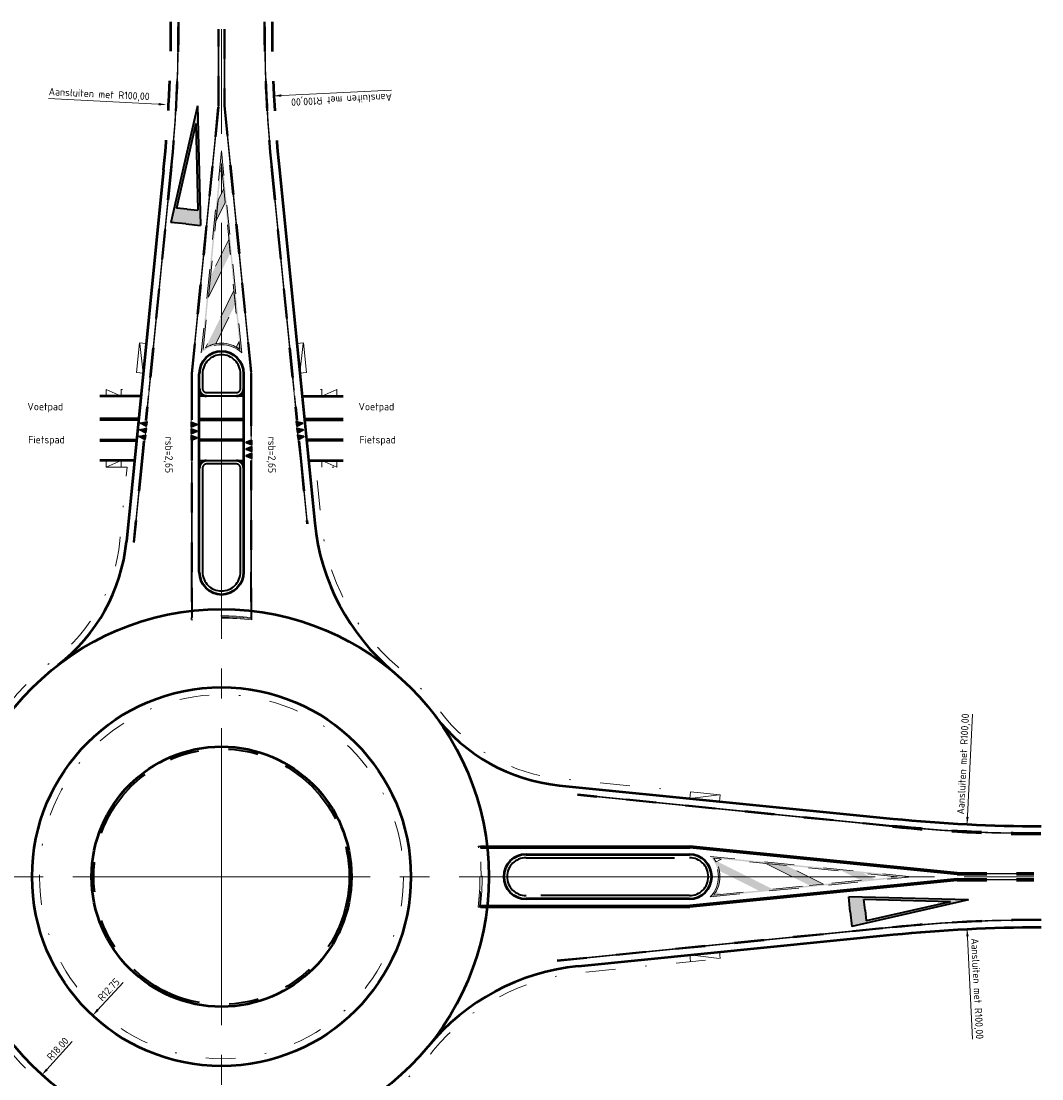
# Model space of a CAD drawing. Header units: metres. Extents: x 157368 to 159839, y 577032 to 578342.
# Tile 3 of 4: x 159625 to 159693, y 578270 to 578342. Entities that reach past the tile are written whole.
import ezdxf

# ---------------------------------------------------------------- set-up
doc = ezdxf.new("R2010")
doc.units = ezdxf.units.M
doc.header["$PDSIZE"] = 5
for name, pattern in [('1020', [10.25, 9, -1.25]), ('11strp', [2, 1, -1]), ('AM-AS', [16, 10, -2, 2, -2]), ('HIDDEN', [4, 2, -2]), ('NLCS-HIDDEN', [4, 2, -2]), ('VH-GELEIDEBAND', [6, 2, -2, 0, -2]), ('VH-RWSBAND', [24, 10, -2, 2, -2, 2, -2, 2, -2]), ('VH-TROTTOIRBAND_130-150', [15, 5, -2, 2, -2, 2, -2])]:
    doc.linetypes.add(name, pattern=pattern)
doc.layers.add('alg_hulplijn_legenda', color=5, linetype='Continuous', plot=False)
for name, color, linetype, lineweight in [('mk-nw-0.3-0.3streep 0.10', 93, '11strp', 35), ('mk-nw-0.3-0.3streep 0.15', 211, '11strp', 35), ('mk-nw-contour_nz', 8, 'Continuous', 35), ('mk-nw-streep 0.10', 201, 'Continuous', 25), ('mk-nw-vlakmark', 7, 'Continuous', 35), ('N-WE-AM-AS-G', 10, 'AM-AS', 18), ('N-WE-VH-KANTOPSLUITING_GESTORTE BAND-G', 181, 'VH-GELEIDEBAND', 18), ('N-WE-VH-KANTOPSLUITING_TROTTOIRBAND_130 150-G', 210, 'VH-TROTTOIRBAND_130-150', 35), ('N-WE-VH-KANTOPSLUITING_TROTTOIRBAND_RWS-G', 210, 'VH-RWSBAND', 35), ('N-WE-VH-KANTVERHARDING-G', 60, 'Continuous', 50), ('N-WE-VW-MARKERING_DWARS_DRIEHOEK_3030-G', 7, 'VW-HAAIETAND30-L-N', 35), ('N-WE-VW-MARKERING_VERDRIJFSTREEP-G', 7, 'Continuous', 35), ('vh-nw-bm_200', 7, 'Continuous', 25), ('vh-nw-fietspad', 200, 'Continuous', 35), ('vh-nw-rijwielpadband 30_80x200', 7, '1020', 35), ('X-XX-AL-M', 7, 'Continuous', 18), ('X-XX-AL-T25', 7, 'Continuous', 25), ('X-XX-AL-TEKENBLAD_HULPLIJN-GN', 7, 'NLCS-HIDDEN', 13)]:
    doc.layers.add(name, color=color, linetype=linetype, lineweight=lineweight)
doc.layers.add('mk-nw-hartlijn', color=6, linetype='Continuous', lineweight=18, plot=False)
doc.styles.add('NLCS-ISO', font='NLCS-ISO.ttf')
doc.styles.add('NLCS-ISO-M200-T25', font='NLCS-ISO.ttf', dxfattribs={"height": 0.5})
doc.linetypes.add('VW-HAAIETAND30-L-N', pattern='A,0,-0.3,[150,NLCS.SHX,S=0.6,R=0,X=-0.375,Y=0],-0.3', length=0.6)
doc.dimstyles.new('NLCS-M200-T25-PIJL_l2_h1', dxfattribs={"dimscale": 0.2, "dimtxt": 2.5, "dimasz": 2.5, "dimexe": 2, "dimexo": 2, "dimgap": 0.7, "dimtad": 1, "dimzin": 0, "dimdsep": 46, "dimtxsty": 'NLCS-ISO-M200-T25', "dimcen": 2.5, "dimdle": 2, "dimclrd": 256, "dimclre": 256, "dimclrt": 256, "dimadec": 1, "dimazin": 0, "dimtfac": 1, "dimtofl": 0, "dimtmove": 1, "dimatfit": 0, "dimfxl": 2, "dimfxlon": 1, "dimtfillclr": 256, "dimtolj": 1, "dimtzin": 0, "dimlwd": 18, "dimlwe": 18, "dimarcsym": 0})

# ---------------------------------------------------------------- blocks, each defined once
blk = doc.blocks.new('voorrang_750')
h = blk.add_hatch(color=256)
h.paths.add_polyline_path([(-1.000000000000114, 7.999999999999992), (-2.842170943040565e-14, 2.273736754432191e-13), (0.9999999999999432, 8.000000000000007), (-5.684341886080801e-14, 8.000000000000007)])
h.paths.add_polyline_path([(-1.13686837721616e-13, 7.000000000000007), (0.7238326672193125, 7.000000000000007), (-2.843452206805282e-14, 1.209338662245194), (-0.7238326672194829, 6.999999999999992)], flags=16)
for p, q in [((0, 0), (-1.000000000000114, 7.999999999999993)), ((-1.13686837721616e-13, 8.000000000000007), (-1.000000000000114, 7.999999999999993)), ((-5.684341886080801e-14, 0), (0.9999999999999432, 8.000000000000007)), ((-5.684341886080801e-14, 8.000000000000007), (0.9999999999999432, 8.000000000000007)), ((-5.684341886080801e-14, 1.209338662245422), (-0.723832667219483, 6.999999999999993)), ((-1.13686837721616e-13, 7.000000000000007), (-0.7238326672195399, 6.999999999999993)), ((0, 1.209338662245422), (0.7238326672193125, 7.000000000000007)), ((-5.684341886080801e-14, 7.000000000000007), (0.7238326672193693, 7.000000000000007))]:
    blk.add_line(p, q)
blk = doc.blocks.new('RTW-L_ARR-v1')
at = {"color": 0, "linetype": 'ByBlock', "lineweight": 18}
blk.add_solid([(-5, 0.8333333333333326), (-5, -0.8333333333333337), (0, 0)], dxfattribs=at)
blk = doc.blocks.new('ht30')
at = {"ltscale": 0.5}
blk.add_hatch(color=256, dxfattribs=at).paths.add_polyline_path([(-0.1499999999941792, 0), (0, -0.3999999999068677), (0.1500000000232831, 0)])
blk.add_lwpolyline([(-0.1499999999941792, 0), (0, -0.3999999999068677), (0.1500000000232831, 0)], close=True, dxfattribs=at)
blk = doc.blocks.new('*D30')
at = {"layer": 'Defpoints', "color": 0, "transparency": 16777216}
for p in [(0, 0), (-12.08644235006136, -13.33858730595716)]:
    blk.add_point(p, dxfattribs=at)
at = {"layer": 'X-XX-AL-M', "lineweight": 18, "transparency": 16777216}
blk.add_line((-10.05189122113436, -11.0932584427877), (-11.75070784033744, -12.96807099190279), dxfattribs=at)
at = {"layer": 'X-XX-AL-M', "transparency": 16777216}
blk.add_solid([(-11.8124605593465, -12.91211524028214), (-11.68895512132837, -13.02402674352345), (-12.08644235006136, -13.33858730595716)], dxfattribs=at)
at = {"layer": 'X-XX-AL-M', "transparency": 16777216, "insert": (-11.02243500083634, -11.5835336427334), "char_height": 0.5, "attachment_point": 5, "rotation": 47.819454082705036, "style": 'NLCS-ISO-M200-T25'}
blk.add_mtext('\\A1;R18.00', dxfattribs=at)
blk = doc.blocks.new('*D31')
at = {"layer": 'Defpoints', "color": 0, "transparency": 16777216}
for p in [(0, 0), (-8.677903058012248, -9.341118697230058)]:
    blk.add_point(p, dxfattribs=at)
at = {"layer": 'X-XX-AL-M', "lineweight": 18, "transparency": 16777216}
blk.add_line((-6.615624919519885, -7.121229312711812), (-8.33759313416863, -8.974800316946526), dxfattribs=at)
at = {"layer": 'X-XX-AL-M', "transparency": 16777216}
blk.add_solid([(-8.398646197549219, -8.918081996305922), (-8.276540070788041, -9.031518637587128), (-8.677903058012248, -9.341118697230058)], dxfattribs=at)
at = {"layer": 'X-XX-AL-M', "transparency": 16777216, "insert": (-7.592182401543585, -7.599413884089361), "char_height": 0.5, "attachment_point": 5, "rotation": 47.10790086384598, "style": 'NLCS-ISO-M200-T25'}
blk.add_mtext('\\A1;R12.75', dxfattribs=at)
blk = doc.blocks.new('Rotonde R18')
at = {"layer": 'mk-nw-streep 0.10'}
h = blk.add_hatch(color=256, dxfattribs=at)
edge = h.paths.add_edge_path()
edge.add_line((1.360281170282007, 35.24718829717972), (0, 48.85000000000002))
edge.add_line((0, 48.85000000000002), (-1.360281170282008, 35.24718829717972))
edge.add_arc((-2.220446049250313e-16, 33.84999999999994), 1.949999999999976, 45.76682493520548, 134.2331750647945, ccw=False)
edge = h.paths.add_edge_path(flags=16)
edge.add_line((0, 47.84501243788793), (1.235949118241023, 35.48552125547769))
edge.add_arc((7.499838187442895e-14, 33.84999999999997), 2.049999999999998, 52.9219773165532, 127.0780226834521)
edge.add_line((-1.235949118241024, 35.48552125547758), (0, 47.84501243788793))
h = blk.add_hatch(color=256, dxfattribs=at)
edge = h.paths.add_edge_path(flags=16)
edge.add_arc((31.50000000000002, 0), 2.049999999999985, -37.078022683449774, 37.07802268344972, ccw=False)
edge.add_line((33.13552125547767, -1.235949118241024), (45.49501243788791, 0))
edge.add_line((45.49501243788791, 0), (33.13552125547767, 1.235949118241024))
edge = h.paths.add_edge_path()
edge.add_line((32.89718829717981, -1.360281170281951), (46.49999999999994, 0))
edge.add_line((46.49999999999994, 0), (32.89718829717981, 1.360281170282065))
edge.add_arc((31.50000000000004, 5.684341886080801e-14), 1.94999999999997, -44.23317506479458, 44.23317506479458, ccw=False)
at = {"layer": 'N-WE-VW-MARKERING_VERDRIJFSTREEP-G'}
h = blk.add_hatch(color=256, dxfattribs=at)
edge = h.paths.add_edge_path()
edge.add_line((1.235949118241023, 35.48552125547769), (1.183362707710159, 36.01138536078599))
edge.add_line((1.183362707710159, 36.01138536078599), (0.9980035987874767, 35.64066714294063))
edge.add_arc((2.526867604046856e-13, 33.8499999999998), 2.050000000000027, 52.92197731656, 60.86749409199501, ccw=False)
edge = h.paths.add_edge_path()
edge.add_line((0.9333627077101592, 38.51138536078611), (0.84019320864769, 39.44308035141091))
edge.add_line((0.84019320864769, 39.44308035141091), (-1.087444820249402, 35.58780429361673))
edge.add_arc((1.174615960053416e-13, 33.85000000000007), 2.050000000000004, 101.00011571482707, 122.03660045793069, ccw=False)
edge.add_line((-0.391162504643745, 35.86233493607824), (0.9333627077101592, 38.51138536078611))
h.paths.add_polyline_path([(0.59019320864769, 41.94308035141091), (0.4970237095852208, 42.87477534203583), (-0.7455355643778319, 40.38965679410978), (-0.8852898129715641, 38.9921143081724)])
h.paths.add_polyline_path([(0.2470237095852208, 45.37477534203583), (0.1538542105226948, 46.30647033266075), (-0.2307813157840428, 45.53719928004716), (-0.3705355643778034, 44.1396567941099)])
h = blk.add_hatch(color=256, dxfattribs=at)
edge = h.paths.add_edge_path()
edge.add_line((33.13552125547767, -1.235949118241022), (33.66138536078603, -1.183362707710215))
edge.add_line((33.66138536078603, -1.183362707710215), (33.29066714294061, -0.9980035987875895))
edge.add_arc((31.50000000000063, -3.234583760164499e-13), 2.049999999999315, 322.9219773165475, 330.86749409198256, ccw=False)
edge = h.paths.add_edge_path()
edge.add_line((36.16138536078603, -0.9333627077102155), (37.09308035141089, -0.8401932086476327))
edge.add_line((37.09308035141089, -0.8401932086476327), (33.23780429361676, 1.087444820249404))
edge.add_arc((31.49999999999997, 1.793520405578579e-14), 2.050000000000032, 371.0001157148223, 392.0366004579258, ccw=False)
edge.add_line((33.51233493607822, 0.391162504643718), (36.16138536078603, -0.9333627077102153))
h.paths.add_polyline_path([(39.59308035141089, -0.590193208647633), (40.52477534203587, -0.4970237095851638), (38.03965679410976, 0.7455355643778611), (36.64211430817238, 0.8852898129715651)])
h.paths.add_polyline_path([(43.02477534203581, -0.2470237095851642), (43.95647033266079, -0.1538542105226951), (43.18719928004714, 0.230781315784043), (41.78965679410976, 0.3705355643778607)])
at = {"layer": 'mk-nw-0.3-0.3streep 0.10', "ltscale": 0.3, "const_width": 0.1}
for points in [[(-2, 30.92499999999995), (-2, 32.42499999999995)], [(2, 32.32500000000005), (2, 29.625)], [(-2, 28.22500000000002), (-2, 29.125)]]:
    blk.add_lwpolyline(points, dxfattribs=at)
at = {"layer": 'mk-nw-0.3-0.3streep 0.15', "ltscale": 0.3, "const_width": 0.1}
for points in [[(-4.915671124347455, 32.35538452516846), (-5.06492670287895, 30.8628287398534)], [(4.915671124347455, 32.35538452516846), (5.06492670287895, 30.8628287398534)], [(-5.244033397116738, 29.07176179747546), (-5.333586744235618, 28.17622832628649)], [(5.244033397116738, 29.07176179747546), (5.333586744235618, 28.17622832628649)]]:
    blk.add_lwpolyline(points, dxfattribs=at)
at = {"layer": 'mk-nw-contour_nz'}
for p, q in [((-8.19307414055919, 29.42500000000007), (-5.71120335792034, 29.42500000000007)), ((-8.19307414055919, 29.32500000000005), (-5.721203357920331, 29.32500000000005)), ((1.5, 29.42499999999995), (-1.5, 29.42499999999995)), ((1.5, 29.32500000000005), (-1.5, 29.32500000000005)), ((8.193074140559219, 29.42499999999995), (5.71120335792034, 29.42499999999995)), ((8.193074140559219, 29.32499999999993), (5.721203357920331, 29.32499999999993)), ((17.44133022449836, 2.049999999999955), (31.52743159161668, 2.049999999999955)), ((17.44133022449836, 1.950000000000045), (31.52244402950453, 1.950000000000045)), ((49.52244402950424, 0.1499999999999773), (31.52244402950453, 1.950000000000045)), ((49.52743159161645, 0.25), (31.52743159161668, 2.049999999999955)), ((49.52244402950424, -0.1500000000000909), (31.52244402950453, -1.950000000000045)), ((49.52743159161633, -0.25), (31.52743159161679, -2.049999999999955)), ((17.44133022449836, -1.950000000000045), (31.52244402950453, -1.950000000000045)), ((17.44133022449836, -2.049999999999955), (31.52743159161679, -2.049999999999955))]:
    blk.add_line(p, q, dxfattribs=at)
at = {"layer": 'mk-nw-contour_nz', "linetype": 'HIDDEN'}
for p, q in [((49.52244402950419, 0.1500000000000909), (54.68207703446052, 0.1500000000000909)), ((49.52743159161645, 0.25), (54.68207703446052, 0.25)), ((49.52244402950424, -0.1500000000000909), (54.68207703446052, -0.1500000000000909)), ((49.52743159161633, -0.25), (54.68207703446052, -0.25))]:
    blk.add_line(p, q, dxfattribs=at)
for radius in [100.55, 100.45]:
    blk.add_arc((55.17459569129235, 103.4), radius, 264.2894068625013, 270, dxfattribs=at)
at = {"layer": 'mk-nw-hartlijn'}
for p, q in [((-8.19307414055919, 29.375), (-5.716203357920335, 29.375)), ((1.5, 29.375), (-1.499999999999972, 29.375)), ((8.193074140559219, 29.375), (5.716203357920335, 29.375))]:
    blk.add_line(p, q, dxfattribs=at)
at = {"layer": 'mk-nw-hartlijn', "linetype": 'HIDDEN'}
for points in [[(-2.900000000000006, 57.52459569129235, -0.0249223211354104), (-3.398762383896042, 47.52447192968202, -0.0249223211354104)], [(2.900000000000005, 57.52459569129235, 0.0249223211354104), (3.39876238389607, 47.52447192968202, 0.0249223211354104)], [(2, 17.4413302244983), (2, 17.36017353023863, 0.05741323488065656), (-2, 17.36017353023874), (-2, 17.44133022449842)], [(45.1744719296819, -3.398762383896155, -0.02492232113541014), (55.17459569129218, -2.899999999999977, -0.02492232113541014)]]:
    blk.add_lwpolyline(points, format="xyb", dxfattribs=at)
for points in [[(-0.1999999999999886, 51.8749378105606), (-0.1999999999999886, 57.03207703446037)], [(0.1999999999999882, 57.03207703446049), (0.1999999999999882, 51.87493781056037)], [(49.52493781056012, 0.2000000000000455), (54.68207703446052, 0.2000000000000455)], [(49.52493781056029, -0.2000000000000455), (54.68207703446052, -0.2000000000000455)]]:
    blk.add_lwpolyline(points, dxfattribs=at)
at = {"layer": 'mk-nw-hartlijn'}
for points in [[(-2, 32.34999999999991), (-2, 33.87493781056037), (-0.1999999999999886, 51.8749378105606)], [(0.1999999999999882, 51.87493781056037), (2, 33.87493781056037), (2, 32.35000000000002)], [(-3.398762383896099, 47.52447192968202), (-4.921682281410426, 32.2952729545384)], [(3.398762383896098, 47.52447192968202), (4.921682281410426, 32.2952729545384)], [(-4.921682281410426, 32.2952729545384), (-5.081682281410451, 30.69527295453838)], [(-2, 30.75), (-2, 32.34999999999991)], [(2, 32.35000000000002), (2, 29.375)], [(4.921682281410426, 32.2952729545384), (5.081682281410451, 30.69527295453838)], [(-5.21918228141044, 29.32027295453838), (-5.356682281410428, 27.94527295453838)], [(-2, 28), (-2, 29.375)], [(5.21918228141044, 29.32027295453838), (5.356682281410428, 27.94527295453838)], [(-5.356682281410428, 27.94527295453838), (-5.901422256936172, 22.49787319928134)], [(-2, 17.44133022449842), (-2, 28)], [(2, 28), (2, 17.4413302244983)], [(5.356682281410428, 27.94527295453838), (5.776448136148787, 23.74761440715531)], [(45.17447192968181, 3.398762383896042), (23.96023656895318, 5.520185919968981)], [(17.44133022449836, 2), (31.52493781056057, 2), (49.52493781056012, 0.2000000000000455)], [(17.44133022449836, -2), (31.52493781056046, -2), (49.52493781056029, -0.2000000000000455)], [(22.59974665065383, -5.656234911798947), (45.17447192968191, -3.398762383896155)]]:
    blk.add_lwpolyline(points, dxfattribs=at)
at = {"layer": 'mk-nw-hartlijn', "linetype": 'HIDDEN', "ltscale": 0.5}
blk.add_lwpolyline([(17.44133022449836, -2), (17.36017353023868, -2, 0.05741323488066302), (17.36017353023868, 2), (17.44133022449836, 2)], format="xyb", dxfattribs=at)
at = {"layer": 'mk-nw-hartlijn', "linetype": 'HIDDEN'}
blk.add_arc((55.17459569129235, 103.4), 100.5, 264.2894068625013, 270, dxfattribs=at)
at = {"layer": 'mk-nw-streep 0.10', "linetype": 'HIDDEN', "const_width": 0.1}
for points in [[(-2.900000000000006, 57.52459569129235, -0.0249223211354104), (-3.398762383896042, 47.52447192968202, -0.0249223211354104)], [(2.900000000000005, 57.52459569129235, 0.0249223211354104), (3.39876238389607, 47.52447192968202, 0.0249223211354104)], [(55.17459569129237, 2.899999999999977, -0.0249223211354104), (45.174471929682, 3.398762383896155)], [(45.1744719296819, -3.398762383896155, -0.02492232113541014), (55.17459569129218, -2.899999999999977, -0.02492232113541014)]]:
    blk.add_lwpolyline(points, format="xyb", dxfattribs=at)
at = {"layer": 'mk-nw-streep 0.10', "linetype": 'HIDDEN'}
for points, const_width in [([(-0.1999999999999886, 51.8749378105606), (-0.1999999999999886, 57.03207703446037)], 0.1), ([(0.1999999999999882, 57.03207703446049), (0.1999999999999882, 51.87493781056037)], 0.1), ([(49.52493781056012, 0.2000000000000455), (54.68207703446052, 0.2000000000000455)], 0.09999999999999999), ([(49.52493781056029, -0.2000000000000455), (54.68207703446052, -0.2000000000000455)], 0.09999999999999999)]:
    blk.add_lwpolyline(points, dxfattribs=dict(at, const_width=const_width))
at = {"layer": 'mk-nw-streep 0.10'}
for points, const_width in [([(-2, 32.72500000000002), (-2, 33.87493781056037), (-0.1999999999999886, 51.8749378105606)], 0.1), ([(0.1999999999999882, 51.87493781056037), (2, 33.87493781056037), (2, 32.625)], 0.1), ([(-3.398762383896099, 47.52447192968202), (-4.885820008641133, 32.65389568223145)], 0.1), ([(3.398762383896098, 47.52447192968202), (4.885820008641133, 32.65389568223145)], 0.1), ([(-8.19307414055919, 29.375), (-6.118198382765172, 29.375)], 0.1), ([(1.049999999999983, 29.375), (-1.050000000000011, 29.375)], 0.1), ([(8.193074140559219, 29.375), (6.118198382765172, 29.375)], 0.1), ([(-5.363437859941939, 27.8777171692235), (-5.901422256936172, 22.49787319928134)], 0.1), ([(-2, 17.44133022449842), (-2, 27.92499999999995)], 0.1), ([(2, 27.97500000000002), (2, 17.4413302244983)], 0.1), ([(2, 27.97500000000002), (2, 17.4413302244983)], 0.1), ([(5.363437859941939, 27.8777171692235), (5.776448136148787, 23.74761440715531)], 0.1), ([(45.17447192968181, 3.398762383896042), (23.96023656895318, 5.520185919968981)], 0.1), ([(17.44133022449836, 2), (31.52493781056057, 2), (49.52493781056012, 0.2000000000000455)], 0.09999999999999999), ([(17.44133022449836, -2), (31.52493781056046, -2), (49.52493781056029, -0.2000000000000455)], 0.09999999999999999), ([(22.59974665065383, -5.656234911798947), (45.17447192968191, -3.398762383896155)], 0.1)]:
    blk.add_lwpolyline(points, dxfattribs=dict(at, const_width=const_width))
at = {"layer": 'N-WE-AM-AS-G'}
for p, q in [((0, 18), (0, 57.03207703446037)), ((0, 0), (0, 36.50450564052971)), ((0, 0), (-38.31875744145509, 0)), ((0, 0), (0, -36.50450564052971)), ((0, 0), (38.31875744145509, 0)), ((18, 0), (54.68207703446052, 0))]:
    blk.add_line(p, q, dxfattribs=at)
at = {"layer": 'N-WE-VH-KANTOPSLUITING_GESTORTE BAND-G'}
for p, q in [((-5.065789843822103, 35.87913514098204), (-5.513556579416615, 35.9239118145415)), ((-5.264797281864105, 33.88906076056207), (-5.513556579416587, 35.9239118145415)), ((5.065789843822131, 35.87913514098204), (5.513556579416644, 35.9239118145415)), ((5.264797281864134, 33.88906076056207), (5.513556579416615, 35.9239118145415)), ((-5.264797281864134, 33.88906076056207), (-5.712564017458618, 33.93383743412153)), ((5.264797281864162, 33.88906076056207), (5.712564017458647, 33.93383743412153)), ((-6.755669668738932, 32.33009925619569), (-7.75566966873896, 32.78009925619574)), ((-7.75566966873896, 32.33009925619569), (-7.75566966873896, 32.78009925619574)), ((-6.755669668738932, 32.33009925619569), (-6.755669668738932, 32.78009925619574)), ((6.75566966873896, 32.33009925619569), (7.75566966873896, 32.78009925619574)), ((6.75566966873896, 32.33009925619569), (6.75566966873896, 32.78009925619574)), ((7.75566966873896, 32.33009925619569), (7.75566966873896, 32.78009925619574)), ((-6.75566966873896, 28), (-7.75566966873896, 27.54999999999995)), ((-7.75566966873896, 28), (-7.75566966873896, 27.54999999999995)), ((-6.75566966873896, 28), (-6.75566966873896, 27.54999999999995)), ((6.75566966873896, 28), (7.75566966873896, 27.54999999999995)), ((6.75566966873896, 28), (6.75566966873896, 27.54999999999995)), ((7.75566966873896, 28), (7.75566966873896, 27.54999999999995)), ((31.52413520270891, 5.266289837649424), (31.56891187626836, 5.714056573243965)), ((31.52413520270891, 5.266289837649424), (33.55898625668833, 5.515049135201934)), ((33.51420958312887, 5.067282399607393), (33.55898625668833, 5.515049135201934)), ((31.52413520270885, -5.266289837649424), (31.5689118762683, -5.714056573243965)), ((31.52413520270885, -5.266289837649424), (33.55898625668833, -5.515049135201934)), ((33.51420958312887, -5.067282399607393), (33.55898625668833, -5.515049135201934))]:
    blk.add_line(p, q, dxfattribs=at)
at = {"layer": 'N-WE-VH-KANTOPSLUITING_GESTORTE BAND-G', "flags": 128}
for points in [[(-5.513556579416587, 35.9239118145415), (-5.827937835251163, 32.78009925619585), (-7.75566966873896, 32.78009925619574)], [(5.513556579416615, 35.9239118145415), (5.827937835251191, 32.78009925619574), (7.75566966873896, 32.78009925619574)]]:
    blk.add_lwpolyline(points, dxfattribs=at)
for points in [[(-7.75566966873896, 27.54999999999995), (-6.350947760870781, 27.55000000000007), (-6.846707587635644, 22.59240173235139, -0.2062024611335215), (-11.27872308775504, 14.60112685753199, 0.05644222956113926), (-14.2582406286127, 11.70918759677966, -0.1984397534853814), (-24.05476510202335, 6.465471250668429), (-33.55898625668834, 5.515049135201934)], [(33.55898625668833, 5.515049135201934), (22.78678489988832, 6.592269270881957, -0.2089857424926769), (14.72067250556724, 11.12224352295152, 0.05658836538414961), (11.85246147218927, 14.13936551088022, -0.1958191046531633), (6.721733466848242, 23.84214294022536), (6.350947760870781, 27.54999999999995), (7.75566966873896, 27.54999999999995)], [(-7.595669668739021, -27.54999999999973), (-6.190947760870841, -27.54999999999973), (-6.547205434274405, -23.98742326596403, 0.1976059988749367), (-11.75488443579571, -14.22059042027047, -0.05831436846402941), (-14.72067250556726, -11.12224352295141, 0.2089857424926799), (-22.7867848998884, -6.592269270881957), (-33.55898625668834, -5.515049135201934)], [(6.19094776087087, -27.54999999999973), (6.673422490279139, -22.72525270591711, -0.2081001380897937), (11.17215275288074, -14.68283020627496, 0.05826781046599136), (14.25824062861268, -11.70918759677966, -0.1984397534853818), (24.05476510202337, -6.465471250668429), (33.55898625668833, -5.515049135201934)]]:
    blk.add_lwpolyline(points, format="xyb", dxfattribs=at)
at = {"layer": 'N-WE-VH-KANTOPSLUITING_GESTORTE BAND-G'}
blk.add_circle((0, 0), 12.25, dxfattribs=at)
at = {"layer": 'N-WE-VH-KANTOPSLUITING_TROTTOIRBAND_130 150-G'}
blk.add_circle((0, 0), 8.6, dxfattribs=at)
at = {"layer": 'N-WE-VH-KANTOPSLUITING_TROTTOIRBAND_RWS-G'}
for points in [[(1.275000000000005, 32.85000000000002), (1.275000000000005, 33.85000000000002, 1), (-1.275000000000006, 33.85000000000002), (-1.275000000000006, 32.85000000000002, 0.4142135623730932), (-1, 32.57500000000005), (0.9999999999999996, 32.57500000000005, 0.4142135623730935)], [(1.275000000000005, 20.5), (1.275000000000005, 27.5, 0.414213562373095), (0.9999999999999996, 27.77499999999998), (-1, 27.77499999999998, 0.414213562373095), (-1.274999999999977, 27.5), (-1.275000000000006, 20.5, 1)], [(31.5, -1.274999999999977), (20.5, -1.274999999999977, -0.9999999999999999), (20.5, 1.274999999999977), (31.5, 1.274999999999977, -0.9999999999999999)]]:
    blk.add_lwpolyline(points, format="xyb", close=True, dxfattribs=at)
at = {"layer": 'N-WE-VH-KANTVERHARDING-G'}
for p, q in [((-1.5, 32.85000000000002), (-1.5, 33.85000000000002)), ((1.5, 32.85000000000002), (1.5, 33.85000000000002)), ((-1.5, 27.5), (-1.5, 32.85000000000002)), ((1.5, 27.5), (1.5, 32.85000000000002)), ((-5.420693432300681, 32.33009925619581), (-8.195064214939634, 32.33009925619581)), ((5.420693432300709, 32.33009925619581), (8.195064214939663, 32.33009925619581)), ((-5.578703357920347, 30.75), (-8.193074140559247, 30.75)), ((-1.5, 30.75), (1.5, 30.75)), ((5.578703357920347, 30.75), (8.193074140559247, 30.75)), ((-5.853703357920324, 28), (-8.19307414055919, 28)), ((5.853703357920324, 28), (8.19307414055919, 28)), ((-1.5, 20.5), (-1.5, 27.5)), ((1.5, 20.5), (1.5, 27.5)), ((22.74200822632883, 6.144502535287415), (45.22422378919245, 3.896280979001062)), ((20.5, 1.5), (31.5, 1.5)), ((31.5, -1.5), (20.5, -1.5))]:
    blk.add_line(p, q, dxfattribs=at)
at = {"layer": 'N-WE-VH-KANTVERHARDING-G', "linetype": 'HIDDEN'}
for points in [[(-3.400000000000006, 57.52459569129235, -0.0249223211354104), (-3.896280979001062, 47.5742237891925)], [(3.400000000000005, 57.52459569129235, 0.0249223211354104), (3.89628097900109, 47.5742237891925)]]:
    blk.add_lwpolyline(points, format="xyb", dxfattribs=at)
at = {"layer": 'N-WE-VH-KANTVERHARDING-G'}
for points in [[(-3.896280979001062, 47.5742237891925), (-6.39894085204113, 22.54762505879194)], [(3.89628097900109, 47.5742237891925), (6.273966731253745, 23.7973662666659)], [(24.00998842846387, -6.017704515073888), (45.22422378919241, -3.896280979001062)]]:
    blk.add_lwpolyline(points, dxfattribs=at)
blk.add_lwpolyline([(45.22422378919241, -3.896280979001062, -0.02492232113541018), (55.17459569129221, -3.399999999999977)], format="xyb", dxfattribs=at)
for radius in [18, 12.75, 8.75]:
    blk.add_circle((0, 0), radius, dxfattribs=at)
for centre, radius, start, end in [((0, 33.85000000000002), 1.5, 0, 180), ((-1, 32.85000000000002), 0.5, 180, 270), ((0.9999999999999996, 32.85000000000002), 0.5, 270, 0), ((-1, 27.5), 0.5, 90, 180), ((0.9999999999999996, 27.5), 0.5, 0, 90), ((21.19952458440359, 25.28992205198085), 15, 185.7105931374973, 230.0282494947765), ((-18.339387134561, 23.7416696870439), 12, 307.6844951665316, 354.2894068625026), ((0, 20.5), 1.5, 180, 0), ((23.93605285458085, 18.08494881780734), 12, 217.0729683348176, 264.2894068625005), ((55.17459569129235, 103.4), 100, 264.2894068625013, 270), ((20.5, 0), 1.5, 90, 270), ((31.5, 0), 1.5, 270, 90), ((25.50254421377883, -20.94326236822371), 15, 95.71059313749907, 140.6063910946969)]:
    blk.add_arc(centre, radius, start, end, dxfattribs=at)
at = {"layer": 'vh-nw-bm_200', "color": 8, "lineweight": 18, "ltscale": 0.5}
for p, q in [((11.44430242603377, 52.93824815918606), (3.624023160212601, 52.54820687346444)), ((-11.64606624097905, 52.36120553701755), (-3.828632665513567, 51.96411292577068)), ((50.56334130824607, 10.9449231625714), (50.19820687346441, 3.624023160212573)), ((50.56334130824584, -10.94492316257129), (50.19820687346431, -3.624023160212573))]:
    blk.add_line(p, q, dxfattribs=at)
at = {"layer": 'vh-nw-fietspad'}
for p, q in [((-1.5, 32.35000000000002), (-1, 32.35000000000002)), ((-1, 32.35000000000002), (0.9999999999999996, 32.35000000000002)), ((0.9999999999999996, 32.35000000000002), (1.5, 32.35000000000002)), ((-1.5, 28), (-1, 28)), ((-1, 28), (0.9999999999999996, 28)), ((0.9999999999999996, 28), (1.5, 28))]:
    blk.add_line(p, q, dxfattribs=at)
at = {"layer": 'vh-nw-rijwielpadband 30_80x200'}
for p, q in [((-5.570703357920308, 30.83000000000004), (-8.193074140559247, 30.83000000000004)), ((-1.5, 30.83000000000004), (1.5, 30.82999999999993)), ((5.570703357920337, 30.82999999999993), (8.193074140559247, 30.82999999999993))]:
    blk.add_line(p, q, dxfattribs=at)
at = {"layer": 'X-XX-AL-TEKENBLAD_HULPLIJN-GN', "linetype": 'HIDDEN'}
for points in [[(-2.949999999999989, 57.52459569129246, -0.0249223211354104), (-3.448514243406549, 47.52944711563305, -0.0249223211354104)], [(-2.849999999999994, 57.52459569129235, -0.02492232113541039), (-3.349010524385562, 47.519496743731, -0.02492232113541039)], [(2.850000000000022, 57.52459569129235, 0.02492232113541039), (3.349010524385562, 47.519496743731, 0.02492232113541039)], [(2.950000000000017, 57.52459569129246, 0.0249223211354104), (3.448514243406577, 47.52944711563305, 0.0249223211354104)], [(45.16949674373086, -3.349010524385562, -0.02492232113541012), (55.17459569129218, -2.850000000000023, -0.02492232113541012)], [(45.17944711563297, -3.448514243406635, -0.02492232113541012), (55.17459569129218, -2.950000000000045, -0.02492232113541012)]]:
    blk.add_lwpolyline(points, format="xyb", dxfattribs=at)
for points in [[(-0.25, 51.87743159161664), (-0.25, 57.03207703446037)], [(-0.1499999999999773, 51.87244402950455), (-0.1500000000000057, 57.03207703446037)], [(0.1499999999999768, 57.03207703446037), (0.1499999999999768, 51.87244402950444)], [(0.2499999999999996, 57.03207703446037), (0.2499999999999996, 51.87743159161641)]]:
    blk.add_lwpolyline(points, dxfattribs=at)
at = {"layer": 'X-XX-AL-TEKENBLAD_HULPLIJN-GN'}
for points in [[(-1.613689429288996, 51.88392970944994), (-1.414681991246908, 43.824128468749), (-3.404756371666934, 44.02313590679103)], [(-1.734023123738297, 50.68059276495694), (-1.589975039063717, 44.84664533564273), (-3.030455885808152, 44.99069342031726)], [(0.2470237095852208, 45.37477534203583), (0.1538542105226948, 46.30647033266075), (-0.2307813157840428, 45.53719928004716), (-0.3705355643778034, 44.1396567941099)], [(0.59019320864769, 41.94308035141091), (0.4970237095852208, 42.87477534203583), (-0.7455355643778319, 40.38965679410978), (-0.8852898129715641, 38.9921143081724)], [(39.59308035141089, -0.590193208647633), (40.52477534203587, -0.4970237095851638), (38.03965679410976, 0.7455355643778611), (36.64211430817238, 0.8852898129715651)], [(50.28682175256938, -1.563400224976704), (42.22702051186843, -1.364392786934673), (42.42602794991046, -3.354467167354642)], [(49.08348480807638, -1.683733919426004), (43.24953737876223, -1.539685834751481), (43.39358546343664, -2.980166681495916)]]:
    blk.add_lwpolyline(points, close=True, dxfattribs=at)
for points in [[(-2.050000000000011, 32.34999999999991), (-2.050000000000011, 33.87743159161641), (-0.25, 51.87743159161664)], [(-1.949999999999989, 32.34999999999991), (-1.949999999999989, 33.87244402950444), (-0.1499999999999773, 51.87244402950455)], [(0.1499999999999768, 51.87244402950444), (1.949999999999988, 33.87244402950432), (1.949999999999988, 32.35000000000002)], [(0.2499999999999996, 51.87743159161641), (2.050000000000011, 33.87743159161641), (2.050000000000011, 32.35000000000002)], [(-3.448514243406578, 47.52944711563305), (-5.131434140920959, 30.70024814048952)], [(-3.349010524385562, 47.519496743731), (-5.031930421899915, 30.69029776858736)], [(3.34901052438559, 47.519496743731), (5.031930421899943, 30.69029776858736)], [(3.448514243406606, 47.52944711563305), (5.131434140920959, 30.70024814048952)], [(-2.050000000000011, 30.75), (-2.050000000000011, 32.34999999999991)], [(-1.949999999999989, 30.75), (-1.949999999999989, 32.34999999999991)], [(1.949999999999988, 32.35000000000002), (1.949999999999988, 29.375)], [(2.050000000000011, 32.35000000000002), (2.050000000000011, 29.375)], [(-5.031930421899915, 30.69029776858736), (-5.169430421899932, 29.31529776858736)], [(-2.050000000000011, 29.375), (-2.050000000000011, 30.75)], [(5.031930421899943, 30.69029776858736), (5.16943042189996, 29.31529776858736)], [(-5.268934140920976, 29.32524814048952), (-5.406434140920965, 27.95024814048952)], [(-5.169430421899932, 29.31529776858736), (-5.306930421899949, 27.94029776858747)], [(-2.050000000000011, 28), (-2.050000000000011, 29.375)], [(-1.949999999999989, 28), (-1.949999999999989, 29.375)], [(2.050000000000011, 29.375), (2.050000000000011, 28)], [(5.16943042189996, 29.31529776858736), (5.306930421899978, 27.94029776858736)], [(5.268934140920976, 29.32524814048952), (5.406434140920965, 27.95024814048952)], [(-5.406434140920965, 27.95024814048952), (-5.951174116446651, 22.50284838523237)], [(-5.306930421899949, 27.94029776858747), (-5.851670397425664, 22.49289801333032)], [(-2.050000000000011, 20.5), (-2.050000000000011, 28)], [(-1.949999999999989, 20.5), (-1.949999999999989, 28)], [(1.949999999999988, 28), (1.949999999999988, 20.5)], [(2.050000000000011, 28), (2.050000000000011, 20.5)], [(5.306930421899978, 27.94029776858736), (5.726696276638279, 23.74263922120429)], [(5.406434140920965, 27.95024814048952), (5.826199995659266, 23.75258959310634)], [(-2.050000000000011, 20.5), (-2.050000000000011, 17.44133022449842)], [(-1.949999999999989, 17.44133022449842), (-1.949999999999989, 20.5), (-2.050000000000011, 20.5)], [(2.050000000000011, 17.4413302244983), (2.050000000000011, 20.5), (1.949999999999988, 20.5), (1.949999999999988, 17.4413302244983)], [(45.16949674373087, 3.349010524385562), (23.95526138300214, 5.470434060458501)], [(45.17944711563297, 3.448514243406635), (23.96521175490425, 5.56993777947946)], [(22.59477146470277, -5.606483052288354), (45.16949674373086, -3.349010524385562)], [(22.60472183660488, -5.705986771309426), (45.17944711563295, -3.448514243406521)]]:
    blk.add_lwpolyline(points, dxfattribs=at)
for points in [[(1.360281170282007, 35.24718829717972), (0, 48.85000000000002), (-1.360281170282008, 35.24718829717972, -0.4063951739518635)], [(0, 47.84501243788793), (1.235949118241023, 35.48552125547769, 0.3353525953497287), (-1.235949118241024, 35.48552125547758)], [(0.9333627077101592, 38.51138536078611), (0.84019320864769, 39.44308035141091), (-1.087444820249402, 35.58780429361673, -0.09204763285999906), (-0.391162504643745, 35.86233493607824)], [(1.235949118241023, 35.48552125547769), (1.183362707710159, 36.01138536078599), (0.9980035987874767, 35.64066714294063, -0.03468275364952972)], [(32.89718829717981, -1.360281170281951), (46.49999999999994, 0), (32.89718829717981, 1.360281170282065, -0.4063951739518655)], [(33.13552125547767, 1.235949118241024, -0.3353525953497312), (33.13552125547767, -1.235949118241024), (45.49501243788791, 0)], [(33.13552125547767, 1.235949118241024), (33.66138536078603, 1.183362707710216), (33.29066714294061, 0.9980035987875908, 0.03468275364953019)]]:
    blk.add_lwpolyline(points, format="xyb", close=True, dxfattribs=at)
at = {"layer": 'X-XX-AL-TEKENBLAD_HULPLIJN-GN', "linetype": 'HIDDEN'}
for points in [[(1.949999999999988, 17.4413302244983, 0.0557280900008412), (-1.949999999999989, 17.44133022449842), (-2.050000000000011, 17.44133022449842), (-2.050000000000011, 17.27881651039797, -0.05911389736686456), (2.050000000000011, 17.27881651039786), (2.050000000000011, 17.4413302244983)], [(17.44133022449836, -2.049999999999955), (17.27881651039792, -2.049999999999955, 0.05911389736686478), (17.27881651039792, 2.049999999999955), (17.44133022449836, 2.049999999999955), (17.44133022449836, 1.950000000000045, -0.0557280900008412), (17.44133022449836, -1.950000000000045)]]:
    blk.add_lwpolyline(points, format="xyb", close=True, dxfattribs=at)
at = {"layer": 'mk-nw-vlakmark', "rotation": 174.2894068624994}
blk.add_blockref('voorrang_750', (-1.613689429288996, 51.88392970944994), dxfattribs=at)
at = {"layer": 'mk-nw-vlakmark', "extrusion": (0, 0, -1), "zscale": -1, "rotation": 264.2894068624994}
blk.add_blockref('voorrang_750', (-50.28682175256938, -1.563400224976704), dxfattribs=at)
at = {"layer": 'N-WE-VW-MARKERING_DWARS_DRIEHOEK_3030-G', "color": 254, "xscale": -1, "rotation": 263.9059154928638}
for p in [(-5.052982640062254, 30.46968580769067), (-5.097759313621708, 30.02191907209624), (-5.142535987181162, 29.5741523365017)]:
    blk.add_blockref('ht30', p, dxfattribs=at)
at = {"layer": 'N-WE-VW-MARKERING_DWARS_DRIEHOEK_3030-G', "color": 254}
for p, rotation in [((5.052982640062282, 30.46968580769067), 96.09408450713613), ((-2.050000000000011, 30.42499999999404), 89.99999999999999), ((-2.050000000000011, 29.97499999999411), 89.99999999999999), ((5.097759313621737, 30.02191907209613), 96.09408450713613), ((-2.050000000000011, 29.52499999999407), 89.99999999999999), ((2.050000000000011, 29.22500000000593), 270), ((5.142535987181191, 29.57415233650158), 96.09408450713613), ((2.050000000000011, 28.775000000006), 270), ((2.050000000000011, 28.32500000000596), 270)]:
    blk.add_blockref('ht30', p, dxfattribs=dict(at, rotation=rotation))
at = {"layer": 'vh-nw-bm_200', "color": 8, "lineweight": 18, "ltscale": 0.5}
for p, xscale, yscale, zscale, rotation in [((-3.72876142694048, 51.95903988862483), 0.09999999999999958, 0.09999999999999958, 0.09999999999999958, 357.0921156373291), ((3.52414730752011, 52.5432255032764), 0.1000000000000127, 0.1000000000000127, 0.1000000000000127, 182.8552965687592)]:
    blk.add_blockref('RTW-L_ARR-v1', p, dxfattribs=dict(at, xscale=xscale, yscale=yscale, zscale=zscale, rotation=rotation))
at = {"layer": 'vh-nw-bm_200', "color": 8, "lineweight": 18, "ltscale": 0.5, "extrusion": (0, 0, -1), "xscale": 0.1000000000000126, "yscale": 0.1000000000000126, "zscale": -0.1000000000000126}
for p, rotation in [((-50.19322550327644, 3.524147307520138), 272.8552965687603), ((-50.19322550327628, -3.524147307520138), 87.14470343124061)]:
    blk.add_blockref('RTW-L_ARR-v1', p, dxfattribs=dict(at, rotation=rotation))
at = {"layer": 'vh-nw-bm_200', "ltscale": 0.5, "attachment_point": 5, "style": 'NLCS-ISO'}
for insert, char_height, rotation in [((-8.23883460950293, 52.61439570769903), 0.5, 357.0921156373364), ((8.079717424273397, 52.34419393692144), 0.5, 182.85529656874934), ((49.96928708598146, 7.580338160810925), 0.4999999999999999, 87.14470343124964), ((50.81965863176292, -7.537925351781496), 0.4999999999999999, 272.85529656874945)]:
    blk.add_mtext('\\A1;Aansluiten met R100,00', dxfattribs=dict(at, insert=insert, char_height=char_height, rotation=rotation))
at = {"layer": 'X-XX-AL-T25', "style": 'NLCS-ISO-M200-T25'}
for s, p in [('Voetpad', (-13.06589080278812, 31.38734950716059)), ('Voetpad', (9.225403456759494, 31.38734950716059)), ('Fietspad', (-13.0051226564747, 29.16111847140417)), ('Fietspad', (9.286171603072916, 29.16111847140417))]:
    blk.add_text(s, height=0.5, dxfattribs=at).set_placement(p)
for p in [(-3.780651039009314, 29.62108075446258), (3.146885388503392, 29.62108075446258)]:
    blk.add_text('rsb=2,65', height=0.5, rotation=270, dxfattribs=at).set_placement(p)
at = {"layer": 'X-XX-AL-M'}
for mpoint, picture, middle in [((-12.08644235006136, -13.33858730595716), '*D30', (-10.73343227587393, -11.84540656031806)), ((-8.677903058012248, -9.341118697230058), '*D31', (-7.30645406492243, -7.864855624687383))]:
    dim = blk.add_radius_dim(center=(0, 0), mpoint=mpoint, dimstyle='NLCS-M200-T25-PIJL_l2_h1', dxfattribs=at)
    dim.commit()
    dim.dimension.update_dxf_attribs({"geometry": picture, "text_midpoint": middle, "dimtype": 132})
blk = doc.blocks.new('A$C2C0A5FCF')
blk.add_blockref('Rotonde R18', (0, 0))

msp = doc.modelspace()

# ---------------------------------------------------------------- block references
at = {"layer": 'alg_hulplijn_legenda'}
msp.add_blockref('A$C2C0A5FCF', (159638.0776798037, 578284.0483754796), dxfattribs=at)

doc.saveas('drawing.dxf')
